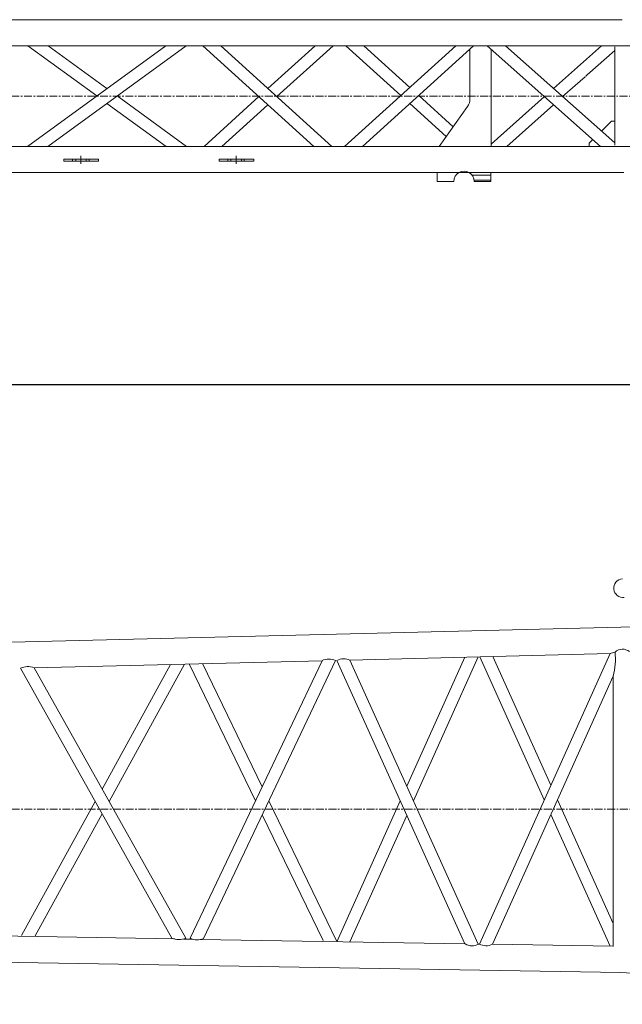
# Model space of a CAD drawing. Extents: x 0 to 59450, y 0 to 42050.
# Tile 81 of 256: x 18907 to 20809, y 35293 to 38403. Entities that reach past the tile are written whole.
import ezdxf

# ---------------------------------------------------------------- set-up
doc = ezdxf.new("R2010")
doc.units = 0
doc.header["$LTSCALE"] = 20
doc.header["$MEASUREMENT"] = 0
doc.linetypes.add('CENTER', pattern=[2, 1.25, -0.25, 0.25, -0.25])
doc.linetypes.add('HIDDEN', pattern=[0.375, 0.25, -0.125])
doc.layers.get('0').update_dxf_attribs({"linetype": 'CONTINUOUS'})
doc.layers.get('Defpoints').update_dxf_attribs({"linetype": 'CONTINUOUS'})
doc.dimstyles.new('DXF001', dxfattribs={"dimtxt": 3.1, "dimasz": 2, "dimexe": 2, "dimexo": 0.8, "dimgap": 0.09, "dimtad": 1, "dimdsep": 46, "dimtxsty": 'STANDARD', "dimcen": 0.09, "dimazin": 2, "dimtfac": 0.645161, "dimtdec": 4, "dimtmove": 0, "dimatfit": 3, "dimfxl": 1, "dimtvp": 0.66129, "dimtolj": 1, "dimtzin": 0, "dimarcsym": 0})

# ---------------------------------------------------------------- blocks, each defined once
blk = doc.blocks.new('_OPEN')
at = {"color": 0, "linetype": 'ByBlock', "lineweight": -2}
for p, q in [((-1, 0.166667), (0, 0)), ((0, 0), (-1, -0.166667)), ((0, 0), (-1, 0))]:
    blk.add_line(p, q, dxfattribs=at)
blk = doc.blocks.new('*D39')
at = {"color": 0, "linetype": 'Continuous', "lineweight": -2}
for p, q in [((13265.4, 36342.8), (13265.4, 37252.6)), ((13267.4, 37250.6), (22613.3, 37250.6)), ((22615.3, 36596.4), (22615.3, 37252.6))]:
    blk.add_line(p, q, dxfattribs=at)
at = {"layer": 'Defpoints', "color": 0, "linetype": 'Continuous'}
for p in [(22615.3, 37250.6), (22615.3, 36595.6), (13265.4, 36342)]:
    blk.add_point(p, dxfattribs=at)
at = {"color": 0, "linetype": 'Continuous', "lineweight": -2, "xscale": 2, "yscale": 2, "zscale": 2, "rotation": 180}
blk.add_blockref('_OPEN', (13265.4, 37250.6), dxfattribs=at)
at = {"color": 0, "linetype": 'Continuous', "lineweight": -2, "xscale": 2, "yscale": 2, "zscale": 2}
blk.add_blockref('_OPEN', (22615.3, 37250.6), dxfattribs=at)
at = {"color": 0, "linetype": 'Continuous', "lineweight": 13, "insert": (18114.3, 37300.7), "char_height": 100, "attachment_point": 5}
blk.add_mtext('\\A1;\\A1;9350', dxfattribs=at)

msp = doc.modelspace()

# ---------------------------------------------------------------- linework, layer by layer
at = {"color": 3, "linetype": 'Continuous', "lineweight": 13}
for p, q in [((13375.42, 38402.624), (20809.045, 38402.624)), ((19541.691, 38320.125), (16246.975, 38320.125)), ((18931.554, 38002.626), (19367.943, 38320.125)), ((18932.45, 38320.125), (19150.213, 38161.715)), ((19432.525, 38320.125), (18996.141, 38002.625)), ((18997.046, 38320.125), (19182.508, 38185.212)), ((19835.906, 38002.619), (19485.054, 38320.137)), ((19541.678, 38320.137), (19892.555, 38002.604)), ((20845.557, 38320.125), (19541.695, 38320.125)), ((19690.687, 38185.29), (19839.704, 38320.125)), ((19896.341, 38320.125), (19719.003, 38159.665)), ((19932.578, 38002.604), (20283.455, 38320.137)), ((20109.944, 38163.116), (19936.421, 38320.125)), ((20340.081, 38320.137), (19989.227, 38002.619)), ((19993.057, 38320.125), (20138.26, 38188.741)), ((20328.411, 38151.95), (20328.375, 38309.541)), ((20740.412, 38002.623), (20383.223, 38320.128)), ((20394.827, 38309.811), (20394.897, 38002.625)), ((20440.42, 38320.125), (20785.266, 38013.596)), ((20743.912, 38320.125), (20592.124, 38185.278)), ((20785.266, 38305.647), (20697.907, 38228.007)), ((20785.266, 38006.264), (20785.266, 38316.484)), ((20691.918, 38222.685), (20620.974, 38159.633)), ((19214.805, 38161.717), (19433.504, 38002.626)), ((19488.81, 38002.625), (19662.369, 38159.667)), ((20166.578, 38163.118), (20275.312, 38064.732)), ((20394.895, 38009.546), (20563.774, 38159.636)), ((19182.51, 38138.22), (19368.909, 38002.626)), ((19690.685, 38134.041), (19545.446, 38002.625)), ((20253.088, 38033.594), (20138.262, 38137.493)), ((20230.984, 38002.626), (20320.968, 38128.7)), ((20592.373, 38134.214), (20444.31, 38002.626)), ((20743.397, 38050.813), (20775.204, 38082.625)), ((20775.339, 38082.625), (20775.204, 38082.625)), ((20785.266, 38082.625), (20775.339, 38082.625)), ((15697.142, 38002.625), (19989.234, 38002.625)), ((19989.232, 38002.625), (20845.557, 38002.625)), ((20705.214, 38012.626), (20716.482, 38023.895)), ((20705.214, 38002.626), (20705.214, 38012.626)), ((20783.171, 38015.458), (20785.266, 38017.555)), ((19074.006, 37962.398), (19046.195, 37962.398)), ((19046.195, 37956.398), (19074.006, 37956.398)), ((19046.196, 37962.397), (19046.196, 37956.399)), ((19125.884, 37962.398), (19074.006, 37962.398)), ((19074.006, 37956.398), (19125.884, 37956.398)), ((19074.007, 37962.397), (19074.007, 37956.399)), ((19156.162, 37962.398), (19125.884, 37962.398)), ((19125.884, 37962.397), (19125.884, 37956.399)), ((19125.884, 37956.398), (19156.162, 37956.398)), ((19156.162, 37962.397), (19156.162, 37956.399)), ((19156.162, 37956.398), (19156.195, 37956.398)), ((19564.007, 37962.398), (19536.195, 37962.398)), ((19536.195, 37956.398), (19564.007, 37956.398)), ((19536.196, 37962.397), (19536.196, 37956.399)), ((19615.884, 37962.398), (19564.007, 37962.398)), ((19564.007, 37962.397), (19564.007, 37956.399)), ((19564.007, 37956.398), (19615.884, 37956.398)), ((19646.162, 37962.398), (19615.884, 37962.398)), ((19615.884, 37956.398), (19646.162, 37956.398)), ((19615.885, 37962.397), (19615.885, 37956.399)), ((19646.162, 37956.398), (19646.195, 37956.398)), ((19646.163, 37962.397), (19646.163, 37956.399)), ((20813.928, 37920.124), (13582.424, 37920.125)), ((20224.773, 37911.471), (20224.77, 37920.125)), ((20224.775, 37892.03), (20224.773, 37911.471)), ((20394.719, 37911.511), (20335.352, 37911.497)), ((20394.717, 37920.124), (20394.724, 37892.068)), ((20224.776, 37892.03), (20224.801, 37892.03)), ((20277.8, 37892.042), (20224.801, 37892.03)), ((20394.723, 37896.11), (20341.68, 37896.098)), ((20341.75, 37892.056), (20341.725, 37892.056)), ((20394.749, 37892.068), (20341.75, 37892.056)), ((13628.644, 36307.375), (20805.053, 36484.231)), ((20950.904, 36487.825), (20805.053, 36484.231)), ((18952.293, 36356.046), (19861.32, 36378.448)), ((19445.305, 35501.775), (19861.322, 36378.452)), ((19487.039, 35501.085), (19903.88, 36379.498)), ((20312.625, 35484.37), (19908.226, 36379.607)), ((19949.465, 36380.621), (20770.585, 36400.856)), ((20354.643, 35483.66), (19949.467, 36380.617)), ((20312.557, 36389.569), (20129.315, 35982.48)), ((20150.188, 35936.272), (20354.697, 36390.608)), ((20770.585, 36400.856), (20358.147, 35483.603)), ((20359.723, 36390.731), (20562.878, 35938.919)), ((20583.71, 35985.25), (20400.931, 36391.747)), ((18909.325, 36354.986), (19386.994, 35502.734)), ((18952.29, 36356.048), (18952.287, 36356.049)), ((19430.961, 35502.01), (18952.291, 36356.049)), ((19383.469, 36366.668), (19167.002, 35972.964)), ((19188.892, 35933.907), (19427.432, 36367.756)), ((19441.771, 36368.11), (19651.259, 35935.783)), ((19672.151, 35979.81), (19483.5, 36369.136)), ((20399.499, 35482.906), (20780.262, 36329.715)), ((20780.262, 36329.715), (20780.265, 36329.73)), ((20780.262, 35476.51), (20780.262, 36329.715)), ((19145.43, 35933.73), (18912.762, 35510.559)), ((19907.48, 35494.152), (19693.402, 35935.954)), ((20108.503, 35936.245), (19908.16, 35491.163)), ((20780.259, 35548.129), (20604.543, 35938.919)), ((18955.735, 35509.848), (19167.321, 35894.673)), ((19672.509, 35891.927), (19864.914, 35494.853)), ((19949.519, 35490.469), (20129.376, 35890.037)), ((20583.71, 35892.589), (20770.582, 35476.991)), ((19397.053, 35499.751), (18397.17, 35516.55)), ((14978.96, 35491.468), (20803.877, 35393.603)), ((19452.066, 35498.826), (19424.064, 35499.297)), ((20312.626, 35484.368), (19477.576, 35498.398)), ((20354.613, 35483.725), (20358.147, 35483.603)), ((20780.262, 35476.511), (20399.5, 35482.908)), ((20771.48, 35476.659), (20771.452, 35476.669)), ((20780.262, 35476.51), (20780.265, 35476.508)), ((20803.877, 35393.603), (22500.412, 35293.427))]:
    msp.add_line(p, q, dxfattribs=at)
at = {"color": 3, "linetype": 'HIDDEN', "lineweight": 13}
for p, q in [((20647.082, 38402.551), (20647.067, 38402.625)), ((20697.907, 38228.007), (20691.918, 38222.685)), ((20785.202, 38017.626), (20785.337, 38017.626)), ((20785.266, 38017.555), (20785.337, 38017.626)), ((19083.817, 37956.399), (19083.817, 37962.397)), ((19116.816, 37962.397), (19116.816, 37956.399)), ((19573.815, 37956.399), (19573.815, 37962.397)), ((19606.817, 37962.397), (19606.817, 37956.399))]:
    msp.add_line(p, q, dxfattribs=at)
at = {"color": 3, "linetype": 'CENTER', "lineweight": 13}
for p, q in [((21905.597, 38161.375), (13372.578, 38161.375)), ((19100.317, 37972.398), (19100.317, 37946.398)), ((19590.316, 37972.398), (19590.316, 37946.398)), ((13121.684, 35909.861), (22912.044, 35909.861))]:
    msp.add_line(p, q, dxfattribs=at)
at = {"color": 3, "linetype": 'Continuous', "lineweight": 13}
for centre, radius, start, end in [((20288.616, 38151.832), 39.77, 324.43462, 360.170023), ((20309.763, 37892.061), 31.986, 359.990672, 540.033671), ((20812.611, 36607.442), 30, 95.649064, 275.642933), ((20810.018, 36381.378), 33.736, 49.511, 134.221389), ((19883.564, 36332.828), 50.9, 66.476063, 115.911), ((19930.046, 36331.322), 52.986, 68.499494, 114.31947), ((20787.674, 36367.516), 37.464, 92.392185, 117.138335), ((20580.703, 36384.276), 206.884, 344.708664, 365.903623), ((18932.06, 36304.214), 55.63, 68.837774, 114.121952), ((18966.944, 36404.253), 50.383, 252.963091, 253.002337), ((18957.439, 36373.203), 17.912, 253.042944, 253.133885), ((18953.836, 36361.251), 5.428, 252.934265, 253.164897), ((18952.616, 36357.197), 1.194, 252.856924, 253.603522), ((18952.294, 36356.089), 0.0411, 247.452805, 260.117735), ((20779.315, 36329.91), 0.966, 349.298775, 351.706991), ((20769.288, 36331.608), 11.136, 350.503293, 350.846232), ((20730.124, 36338.112), 50.837, 350.630731, 350.733054), ((19409.83, 35552.461), 54.698, 245.567107, 292.7287), ((19466.897, 35546.785), 49.921, 244.372535, 293.512105), ((20334.274, 35517.625), 39.533, 237.902622, 300.962544), ((20379.498, 35523.321), 45.093, 241.739605, 296.330965), ((20770.581, 35476.987), 0.00304, 75.048224, 90), ((20770.581, 35476.98), 0.0102, 75.42795, 82.318011), ((20770.578, 35476.969), 0.0222, 73.325226, 77.067449), ((20770.573, 35476.949), 0.0428, 71.621743, 73.865784), ((20770.563, 35476.911), 0.0814, 71.803972, 73.27923), ((20770.546, 35476.863), 0.133, 70.65035, 71.653653), ((20770.52, 35476.783), 0.217, 70.298888, 70.998508), ((20780.25, 35476.478), 0.0336, 46.442653, 63.749583), ((20779.924, 35476.006), 0.607, 53.264101, 54.873448), ((20778.805, 35474.465), 2.511, 53.303265, 53.842084), ((20776.039, 35470.679), 7.2, 53.409966, 53.653399), ((20770.267, 35462.848), 16.929, 53.398454, 53.524407), ((20758.862, 35447.521), 36.033, 53.30135, 53.371325)]:
    msp.add_arc(centre, radius, start, end, dxfattribs=at)

# ---------------------------------------------------------------- dimensions: what is measured, and where the dimension line sits
at = {"linetype": 'Continuous', "lineweight": 13}
dim = msp.add_linear_dim(base=(22615.316, 37250.636), p1=(13265.405, 36341.958), p2=(22615.316, 36595.583), text='\\A1;9350', dimstyle='DXF001', override={"dimtxt": 100, "dimasz": 2, "dimblk1": 'OPEN', "dimblk2": 'OPEN', "dimsah": 1}, dxfattribs=at)
dim.commit()
dim.dimension.update_dxf_attribs({"geometry": '*D39', "text_midpoint": (18114.26, 37250.636), "dimtype": 160})

doc.saveas('drawing.dxf')
